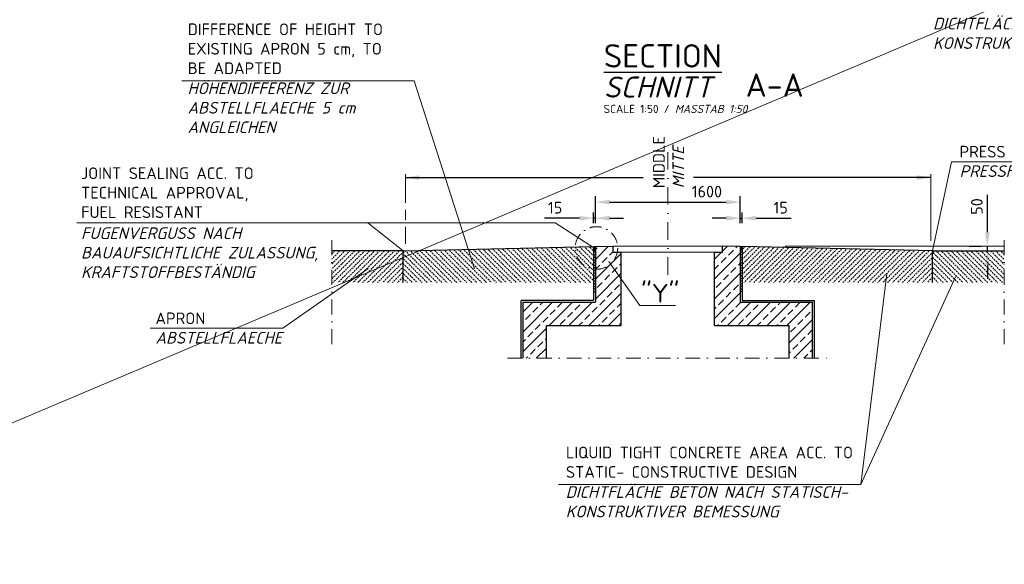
# Model space of a CAD drawing. Header units: millimetres. Extents: x -76904 to 25883, y -13890 to 20369.
# Tile 25 of 29: x 6366 to 10583, y 11496 to 13827. Entities that reach past the tile are written whole.
import ezdxf
from ezdxf.enums import TextEntityAlignment as Align

# ---------------------------------------------------------------- set-up
doc = ezdxf.new("R2010")
doc.units = ezdxf.units.MM
doc.header["$MEASUREMENT"] = 0
for name, pattern in [('STRICHPUNKT', [25.4, 12.7, -6.35, 0, -6.35]), ('STRICHPUNKT2', [0.5, 0.25, -0.125, 0, -0.125]), ('STRICHPUNKTX2', [2, 1, -0.5, 0, -0.5])]:
    doc.linetypes.add(name, pattern=pattern)
for name, color, linetype, lineweight in [('P------T2', 7, 'Continuous', 18), ('P------T7', 7, 'Continuous', 18), ('P-BS----Bem', 7, 'Continuous', 18), ('P-BSBOD', 7, 'Continuous', 30), ('P-BSWAN', 7, 'Continuous', 30), ('P-BSWANF', 7, 'Continuous', 18), ('P-SSHAL', 7, 'Continuous', 25)]:
    doc.layers.add(name, color=color, linetype=linetype, lineweight=lineweight)
doc.styles.get("Standard").update_dxf_attribs({"font": 'isocpeur.ttf'})
doc.dimstyles.new('Kopie von ISO-25', dxfattribs={"dimscale": 20, "dimtxt": 2.5, "dimasz": 3, "dimexe": 1.25, "dimexo": 0.625, "dimgap": 1, "dimtad": 1, "dimtxsty": 'Standard', "dimcen": 2.5, "dimadec": 0, "dimazin": 0, "dimtfac": 1, "dimtmove": 0, "dimatfit": 1, "dimfxl": 0, "dimarcsym": 0})

# ---------------------------------------------------------------- blocks, each defined once
blk = doc.blocks.new('*D41')
at = {"layer": 'Defpoints', "color": 0, "lineweight": 0, "transparency": 16777216}
for p in [(10510.4, 12857.5), (10531.9, 12857.5), (10531.9, 12837.5)]:
    blk.add_point(p, dxfattribs=at)
at = {"layer": 'P-BS----Bem', "color": 0, "lineweight": -2, "transparency": 16777216}
for p, q in [((10510.4, 12917.5), (10510.4, 13077.5)), ((10431.9, 12857.5), (10485.4, 12857.5)), ((10431.9, 12837.5), (10485.4, 12837.5)), ((10510.4, 12837.5), (10510.4, 12857.5)), ((10510.4, 12777.5), (10510.4, 12717.5))]:
    blk.add_line(p, q, dxfattribs=at)
at = {"layer": 'P-BS----Bem', "color": 0, "lineweight": 0, "transparency": 16777216}
for points in [[(10500.4, 12917.5), (10520.4, 12917.5), (10510.4, 12857.5)], [(10500.4, 12777.5), (10520.4, 12777.5), (10510.4, 12837.5)]]:
    blk.add_solid(points, dxfattribs=at)
at = {"layer": 'P-BS----Bem', "color": 0, "transparency": 16777216, "insert": (10465.4, 13027.5), "char_height": 50, "attachment_point": 5, "rotation": 90}
blk.add_mtext('50', dxfattribs=at)
blk = doc.blocks.new('*D42')
at = {"layer": 'Defpoints', "color": 0, "lineweight": 0, "transparency": 16777216}
for p in [(8824.1, 12977.5), (8824.1, 12855.9), (8832.1, 12856)]:
    blk.add_point(p, dxfattribs=at)
at = {"layer": 'P-BS----Bem', "color": 0, "lineweight": -2, "transparency": 16777216}
for p, q in [((8824.1, 12955.9), (8824.1, 13002.5)), ((8832.1, 12956), (8832.1, 13002.5)), ((8764.1, 12977.5), (8614.1, 12977.5)), ((8832.1, 12977.5), (8824.1, 12977.5)), ((8892.1, 12977.5), (8952.1, 12977.5))]:
    blk.add_line(p, q, dxfattribs=at)
at = {"layer": 'P-BS----Bem', "color": 0, "lineweight": 0, "transparency": 16777216}
for points in [[(8764.1, 12987.5), (8764.1, 12967.5), (8824.1, 12977.5)], [(8892.1, 12987.5), (8892.1, 12967.5), (8832.1, 12977.5)]]:
    blk.add_solid(points, dxfattribs=at)
at = {"layer": 'P-BS----Bem', "color": 0, "transparency": 16777216, "insert": (8659.1, 13022.5), "char_height": 50, "attachment_point": 5}
blk.add_mtext('15', dxfattribs=at)
blk = doc.blocks.new('*D43')
at = {"layer": 'Defpoints', "color": 0, "lineweight": 0, "transparency": 16777216}
for p in [(9460.1, 12977.5), (9452.1, 12856), (9460.1, 12856)]:
    blk.add_point(p, dxfattribs=at)
at = {"layer": 'P-BS----Bem', "color": 0, "lineweight": -2, "transparency": 16777216}
for p, q in [((9452.1, 12956), (9452.1, 13002.5)), ((9460.1, 12956), (9460.1, 13002.5)), ((9392.1, 12977.5), (9332.1, 12977.5)), ((9452.1, 12977.5), (9460.1, 12977.5)), ((9520.1, 12977.5), (9670.1, 12977.5))]:
    blk.add_line(p, q, dxfattribs=at)
at = {"layer": 'P-BS----Bem', "color": 0, "lineweight": 0, "transparency": 16777216}
for points in [[(9392.1, 12987.5), (9392.1, 12967.5), (9452.1, 12977.5)], [(9520.1, 12987.5), (9520.1, 12967.5), (9460.1, 12977.5)]]:
    blk.add_solid(points, dxfattribs=at)
at = {"layer": 'P-BS----Bem', "color": 0, "transparency": 16777216, "insert": (9625.1, 13022.5), "char_height": 50, "attachment_point": 5}
blk.add_mtext('15', dxfattribs=at)
blk = doc.blocks.new('*D44')
at = {"layer": 'Defpoints', "color": 0, "lineweight": 0, "transparency": 16777216}
for p in [(9452.1, 13046.3), (8832.1, 12856), (9452.1, 12856)]:
    blk.add_point(p, dxfattribs=at)
at = {"layer": 'P-BS----Bem', "color": 0, "lineweight": -2, "transparency": 16777216}
for p, q in [((8832.1, 12956), (8832.1, 13071.3)), ((8892.1, 13046.3), (9392.1, 13046.3)), ((9452.1, 12956), (9452.1, 13071.3))]:
    blk.add_line(p, q, dxfattribs=at)
at = {"layer": 'P-BS----Bem', "color": 0, "lineweight": 0, "transparency": 16777216}
for points in [[(8892.1, 13056.3), (8892.1, 13036.3), (8832.1, 13046.3)], [(9392.1, 13056.3), (9392.1, 13036.3), (9452.1, 13046.3)]]:
    blk.add_solid(points, dxfattribs=at)
at = {"layer": 'P-BS----Bem', "color": 0, "transparency": 16777216, "insert": (9309.1, 13091.3), "char_height": 50, "attachment_point": 5}
blk.add_mtext('1600', dxfattribs=at)

msp = doc.modelspace()

# ---------------------------------------------------------------- hatches: boundary and pattern name
at = {"lineweight": 13}
h = msp.add_hatch(dxfattribs=at)
h.set_pattern_fill('BETON_UNBEWEHRT', color=256, scale=60, pattern_type=2)
h.set_pattern_definition([(45, (10104.806, 14547.487), (-10.6066, 10.6066), [7.5, -3.75])])
h.paths.add_polyline_path([(7702.07, 12837.512), (8006.47, 12837.512), (8006.47, 12827.512), (8008.07, 12827.512), (8008.07, 12751.511), (8008.07, 12701.512), (7702.07, 12701.512)])
h = msp.add_hatch(dxfattribs=at)
h.set_pattern_fill('BETON_UNBEWEHRT', color=256, scale=60, angle=90, pattern_type=2)
h.set_pattern_definition([(135, (10094.2, 14558.093), (-10.6066, -10.6066), [7.5, -3.75])])
h.paths.add_polyline_path([(8008.07, 12827.512), (8009.67, 12827.512), (8009.67, 12837.547), (8824.07, 12856.037), (8824.07, 12701.512), (8008.07, 12701.512), (8008.07, 12782.512)])
h = msp.add_hatch(dxfattribs=at)
h.set_pattern_fill('BETON_UNBEWEHRT', color=256, scale=60, pattern_type=2)
h.set_pattern_definition([(45, (10180.548, 12778.35), (-10.6066, 10.6066), [7.5, -3.75])])
h.paths.add_polyline_path([(10276.07, 12827.512), (10274.47, 12827.512), (10274.47, 12837.547), (9460.07, 12856.037), (9460.07, 12701.512), (10276.07, 12701.512), (10276.07, 12782.512)])
h = msp.add_hatch(dxfattribs=at)
h.set_pattern_fill('BETON_UNBEWEHRT', color=256, scale=60, angle=90, pattern_type=2)
h.set_pattern_definition([(135, (10169.941, 12788.957), (-10.6066, -10.6066), [7.5, -3.75])])
h.paths.add_polyline_path([(10582.07, 12837.512), (10277.67, 12837.512), (10277.67, 12827.512), (10276.07, 12827.512), (10276.07, 12751.511), (10276.07, 12701.512), (10582.07, 12701.512)])
at = {"layer": 'P-BSWANF'}
h = msp.add_hatch(dxfattribs=at)
h.set_pattern_fill('ANSI31', color=256, scale=16, angle=315, style=0)
h.set_pattern_definition([(0, (-2872.4566, 4495.7696), (5e-16, 2), [])])
h.paths.add_polyline_path([(8009.67, 12837.667), (8008.07, 12837.512), (8006.47, 12837.512), (8006.47, 12827.512), (8009.67, 12827.512)])
h = msp.add_hatch(dxfattribs=at)
h.set_pattern_fill('ANSI33', color=256, scale=240, style=0)
h.set_pattern_definition([(45, (-2838.457, 5797.53), (-42.4264, 42.4264), []), (45, (-2796.03, 5797.53), (-42.4264, 42.4264), [30, -15])])
h.paths.add_polyline_path([(8522.07, 12377.511), (8522.07, 12617.511), (8832.07, 12617.511), (8832.07, 12856.037), (8908.07, 12857.511), (8908.07, 12831.511), (8942.07, 12831.511), (8942.07, 12517.511), (8622.07, 12517.511), (8622.07, 12377.511)])
h.paths.add_polyline_path([(9342.07, 12517.511), (9342.07, 12831.511), (9376.07, 12831.511), (9376.07, 12857.511), (9452.07, 12856.037), (9452.07, 12617.511), (9762.07, 12617.511), (9762.07, 12377.511), (9662.07, 12377.511), (9662.07, 12517.511)])
h = msp.add_hatch(dxfattribs=at)
h.set_pattern_fill('ANSI31', color=256, scale=16, angle=315, style=0)
h.set_pattern_definition([(0, (-2616.4566, 4495.7696), (5e-16, 2), [])])
h.paths.add_polyline_path([(8832.07, 12855.44), (8824.07, 12855.189), (8824.07, 12838.643), (8832.07, 12838.643)])
h = msp.add_hatch(dxfattribs=at)
h.set_pattern_fill('ANSI31', color=256, scale=16, angle=315, style=0)
h.set_pattern_definition([(180, (20900.5975, 4495.7696), (-5e-16, 2), [])])
h.paths.add_polyline_path([(9452.07, 12855.44), (9460.07, 12855.189), (9460.07, 12838.643), (9452.07, 12838.643)])
h = msp.add_hatch(dxfattribs=at)
h.set_pattern_fill('ANSI31', color=256, scale=16, angle=315, style=0)
h.set_pattern_definition([(180, (21156.5975, 4495.7696), (-5e-16, 2), [])])
h.paths.add_polyline_path([(10274.47, 12827.512), (10277.67, 12827.512), (10277.67, 12837.512), (10276.07, 12837.512), (10274.47, 12837.667)])

# ---------------------------------------------------------------- linework, layer by layer
at = {"color": 1, "lineweight": 0}
msp.add_line((25882.524, 20368.913), (-16135.736, 2597.362), dxfattribs=at)
msp.add_line((8941.092, 12661.274), (8942.07, 12662.253))
at = {"layer": 'P------T2', "color": 7}
msp.add_line((6609.836, 12958.133), (8659.946, 12958.133), dxfattribs=at)
at = {"layer": 'P------T2'}
for p, q in [((7856.375, 12958.133), (8008.07, 12837.512)), ((8828.21, 12848.568), (8659.946, 12958.133)), ((9967.861, 11836.956), (10373.834, 12727.006))]:
    msp.add_line(p, q, dxfattribs=at)
for points in [[(7060.398, 13565.648), (8054.9, 13565.648), (8313.325, 12760.483)], [(8889.264, 12792.68), (9022.083, 12603.357), (9174.083, 12603.357)], [(6924.999, 12506.359), (7492.547, 12506.359), (7857.715, 12762.059)], [(8673.147, 11836.956), (9967.861, 11836.956), (10079.375, 12739.783)]]:
    msp.add_lwpolyline(points, dxfattribs=at)
at = {"layer": 'P------T2', "ltscale": 50}
msp.add_lwpolyline([(10775.321, 13218.948), (10356.827, 13218.948), (10276.041, 12837.512)], dxfattribs=at)
at = {"layer": 'P------T2', "linetype": 'STRICHPUNKTX2', "ltscale": 50}
msp.add_circle((8836.122, 12849.77), 91.052, dxfattribs=at)
at = {"layer": 'P-BS----Bem'}
for p, q in [((8018.07, 13166.282), (8018.07, 13043.16)), ((10267.67, 13166.282), (10267.67, 12880.937)), ((8018.07, 13013.087), (8018.07, 12969.559)), ((8018.07, 12940.277), (8018.07, 12868.088)), ((9643.67, 12857.511), (10582.07, 12857.511))]:
    msp.add_line(p, q, dxfattribs=at)
at = {"layer": 'P-BSBOD'}
for p, q in [((8008.07, 12837.512), (7702.07, 12837.512)), ((8006.47, 12837.512), (8006.47, 12827.512)), ((8009.67, 12827.512), (8006.47, 12827.512)), ((8009.67, 12837.667), (8008.07, 12837.512)), ((8008.07, 12701.512), (8008.07, 12827.512)), ((8009.67, 12837.667), (8824.07, 12855.858)), ((8009.67, 12837.667), (8009.67, 12827.512)), ((8824.07, 12855.858), (8832.07, 12856.037)), ((8824.07, 12855.858), (8824.07, 12625.511)), ((8824.07, 12838.643), (8832.07, 12838.643)), ((8832.07, 12856.037), (8908.07, 12857.511)), ((9452.07, 12856.037), (9376.07, 12857.511)), ((9452.07, 12856.037), (9460.07, 12856.037)), ((9460.07, 12838.643), (9452.07, 12838.643)), ((10277.67, 12837.512), (9460.07, 12856.037)), ((9460.07, 12856.037), (9460.07, 12625.511)), ((10274.47, 12837.547), (10274.47, 12827.512)), ((10274.47, 12827.512), (10277.67, 12827.512)), ((10276.07, 12701.512), (10276.07, 12827.512)), ((10277.67, 12837.512), (10582.07, 12837.512)), ((10277.67, 12837.512), (10277.67, 12827.512)), ((8824.07, 12625.511), (8514.07, 12625.511)), ((8514.07, 12377.511), (8514.07, 12625.511)), ((9460.07, 12625.511), (9770.07, 12625.511)), ((9770.07, 12377.511), (9770.07, 12625.511))]:
    msp.add_line(p, q, dxfattribs=at)
at = {"layer": 'P-BSWAN'}
for p, q in [((8832.07, 12856.037), (8832.07, 12617.511)), ((8908.07, 12831.511), (8908.07, 12857.511)), ((8908.07, 12831.511), (8942.07, 12831.511)), ((8942.07, 12517.511), (8942.07, 12831.511)), ((9342.07, 12517.511), (9342.07, 12831.511)), ((9342.07, 12831.511), (9376.07, 12831.511)), ((9376.07, 12831.511), (9376.07, 12857.511)), ((9452.07, 12856.037), (9452.07, 12617.511)), ((8522.07, 12617.511), (8832.07, 12617.511)), ((8522.07, 12377.511), (8522.07, 12617.511)), ((9452.07, 12617.511), (9762.07, 12617.511)), ((9762.07, 12377.511), (9762.07, 12617.511)), ((8622.07, 12517.511), (8942.07, 12517.511)), ((8622.07, 12377.511), (8622.07, 12517.511)), ((9342.07, 12517.511), (9662.07, 12517.511)), ((9662.07, 12377.511), (9662.07, 12517.511))]:
    msp.add_line(p, q, dxfattribs=at)
at = {"layer": 'P-BSWAN', "lineweight": 18}
for p, q in [((8908.07, 12857.511), (9376.07, 12857.511)), ((8942.07, 12831.511), (9342.07, 12831.511))]:
    msp.add_line(p, q, dxfattribs=at)
at = {"layer": 'P-BSWANF', "linetype": 'STRICHPUNKT', "ltscale": 5}
for p, q in [((7702.07, 12438.152), (7702.07, 12884.183)), ((10582.07, 12438.152), (10582.07, 12884.183)), ((8454.395, 12377.511), (9821.787, 12377.511))]:
    msp.add_line(p, q, dxfattribs=at)
at = {"layer": 'P-BSWANF'}
msp.add_line((9342.07, 12827.85), (9345.732, 12831.511), dxfattribs=at)
for points in [[(8824.006, 12826.55, -0.05949306), (8824.16, 12827.827, -0.05740352), (8824.614, 12829.056, -0.05389692), (8825.351, 12830.189, -0.04989952), (8826.343, 12831.184, -0.04617533), (8827.553, 12832.003, -0.04317976), (8828.935, 12832.615, -0.04317976)], [(8828.935, 12820.486, -0.04317976), (8827.553, 12821.097, -0.04617533), (8826.343, 12821.916, -0.04989952), (8825.351, 12822.911, -0.05389692), (8824.614, 12824.045, -0.05740352), (8824.16, 12825.273, -0.05949306), (8824.006, 12826.55, -0.05949306)], [(8828.937, 12832.613, 0.0441331), (8830.014, 12833.43, 0.04750486), (8830.891, 12834.394, 0.05098369), (8831.539, 12835.471, 0.05394265), (8831.936, 12836.626, 0.05566997), (8832.07, 12837.821, 0.05566997)], [(8832.07, 12815.279, 0.05566997), (8831.936, 12816.474, 0.05394265), (8831.539, 12817.63, 0.05098369), (8830.891, 12818.707, 0.04750486), (8830.014, 12819.67, 0.0441331), (8828.937, 12820.488, 0.0441331)], [(9455.204, 12832.613, -0.0441331), (9454.127, 12833.43, -0.04750486), (9453.25, 12834.394, -0.05098369), (9452.602, 12835.471, -0.05394265), (9452.205, 12836.626, -0.05566997), (9452.07, 12837.821, -0.05566997)], [(9452.07, 12815.279, -0.05566997), (9452.205, 12816.474, -0.05394265), (9452.602, 12817.63, -0.05098369), (9453.25, 12818.707, -0.04750486), (9454.127, 12819.67, -0.0441331), (9455.204, 12820.488, -0.0441331)], [(9460.134, 12826.55, 0.05949306), (9459.981, 12827.827, 0.05740352), (9459.527, 12829.056, 0.05389692), (9458.79, 12830.189, 0.04989952), (9457.798, 12831.184, 0.04617533), (9456.588, 12832.003, 0.04317976), (9455.206, 12832.615, 0.04317976)], [(9455.206, 12820.486, 0.04317976), (9456.588, 12821.097, 0.04617533), (9457.798, 12821.916, 0.04989952), (9458.79, 12822.911, 0.05389692), (9459.527, 12824.045, 0.05740352), (9459.981, 12825.273, 0.05949306), (9460.134, 12826.55, 0.05949306)], [(8824.006, 12804.012, -0.05949306), (8824.16, 12805.289, -0.05740352), (8824.614, 12806.518, -0.05389692), (8825.351, 12807.651, -0.04989952), (8826.343, 12808.646, -0.04617533), (8827.553, 12809.465, -0.04317976), (8828.935, 12810.077, -0.04317976)], [(8828.935, 12797.947, -0.04317976), (8827.553, 12798.559, -0.04617533), (8826.343, 12799.378, -0.04989952), (8825.351, 12800.373, -0.05389692), (8824.614, 12801.507, -0.05740352), (8824.16, 12802.735, -0.05949306), (8824.006, 12804.012, -0.05949306)], [(8824.006, 12781.474, -0.05949306), (8824.16, 12782.751, -0.05740352), (8824.614, 12783.979, -0.05389692), (8825.351, 12785.113, -0.04989952), (8826.343, 12786.108, -0.04617533), (8827.553, 12786.927, -0.04317976), (8828.935, 12787.538, -0.04317976)], [(8828.935, 12775.409, -0.04317976), (8827.553, 12776.021, -0.04617533), (8826.343, 12776.84, -0.04989952), (8825.351, 12777.835, -0.05389692), (8824.614, 12778.968, -0.05740352), (8824.16, 12780.197, -0.05949306), (8824.006, 12781.474, -0.05949306)], [(8828.937, 12810.075, 0.0441331), (8830.014, 12810.892, 0.04750486), (8830.891, 12811.855, 0.05098369), (8831.539, 12812.933, 0.05394265), (8831.936, 12814.088, 0.05566997), (8832.07, 12815.283, 0.05566997)], [(8832.07, 12792.741, 0.05566997), (8831.936, 12793.936, 0.05394265), (8831.539, 12795.092, 0.05098369), (8830.891, 12796.169, 0.04750486), (8830.014, 12797.132, 0.0441331), (8828.937, 12797.95, 0.0441331)], [(8828.937, 12787.536, 0.0441331), (8830.014, 12788.354, 0.04750486), (8830.891, 12789.317, 0.05098369), (8831.539, 12790.394, 0.05394265), (8831.936, 12791.55, 0.05566997), (8832.07, 12792.745, 0.05566997)], [(9455.204, 12810.075, -0.0441331), (9454.127, 12810.892, -0.04750486), (9453.25, 12811.855, -0.05098369), (9452.602, 12812.933, -0.05394265), (9452.205, 12814.088, -0.05566997), (9452.07, 12815.283, -0.05566997)], [(9452.07, 12792.741, -0.05566997), (9452.205, 12793.936, -0.05394265), (9452.602, 12795.092, -0.05098369), (9453.25, 12796.169, -0.04750486), (9454.127, 12797.132, -0.0441331), (9455.204, 12797.95, -0.0441331)], [(9455.204, 12787.536, -0.0441331), (9454.127, 12788.354, -0.04750486), (9453.25, 12789.317, -0.05098369), (9452.602, 12790.394, -0.05394265), (9452.205, 12791.55, -0.05566997), (9452.07, 12792.745, -0.05566997)], [(9460.134, 12804.012, 0.05949306), (9459.981, 12805.289, 0.05740352), (9459.527, 12806.518, 0.05389692), (9458.79, 12807.651, 0.04989952), (9457.798, 12808.646, 0.04617533), (9456.588, 12809.465, 0.04317976), (9455.206, 12810.077, 0.04317976)], [(9455.206, 12797.947, 0.04317976), (9456.588, 12798.559, 0.04617533), (9457.798, 12799.378, 0.04989952), (9458.79, 12800.373, 0.05389692), (9459.527, 12801.507, 0.05740352), (9459.981, 12802.735, 0.05949306), (9460.134, 12804.012, 0.05949306)], [(9460.134, 12781.474, 0.05949306), (9459.981, 12782.751, 0.05740352), (9459.527, 12783.979, 0.05389692), (9458.79, 12785.113, 0.04989952), (9457.798, 12786.108, 0.04617533), (9456.588, 12786.927, 0.04317976), (9455.206, 12787.538, 0.04317976)], [(9455.206, 12775.409, 0.04317976), (9456.588, 12776.021, 0.04617533), (9457.798, 12776.84, 0.04989952), (9458.79, 12777.835, 0.05389692), (9459.527, 12778.968, 0.05740352), (9459.981, 12780.197, 0.05949306), (9460.134, 12781.474, 0.05949306)], [(8824.006, 12758.936, -0.05949306), (8824.16, 12760.213, -0.05740352), (8824.614, 12761.441, -0.05389692), (8825.351, 12762.574, -0.04989952), (8826.343, 12763.57, -0.04617533), (8827.553, 12764.388, -0.04317976), (8828.935, 12765, -0.04317976)], [(8828.935, 12752.871, -0.04317976), (8827.553, 12753.483, -0.04617533), (8826.343, 12754.302, -0.04989952), (8825.351, 12755.297, -0.05389692), (8824.614, 12756.43, -0.05740352), (8824.16, 12757.659, -0.05949306), (8824.006, 12758.936, -0.05949306)], [(8824.006, 12736.397, -0.05949306), (8824.16, 12737.674, -0.05740352), (8824.614, 12738.903, -0.05389692), (8825.351, 12740.036, -0.04989952), (8826.343, 12741.031, -0.04617533), (8827.553, 12741.85, -0.04317976), (8828.935, 12742.462, -0.04317976)], [(8828.935, 12730.333, -0.04317976), (8827.553, 12730.944, -0.04617533), (8826.343, 12731.763, -0.04989952), (8825.351, 12732.758, -0.05389692), (8824.614, 12733.892, -0.05740352), (8824.16, 12735.12, -0.05949306), (8824.006, 12736.397, -0.05949306)], [(8832.07, 12770.203, 0.05566997), (8831.936, 12771.398, 0.05394265), (8831.539, 12772.553, 0.05098369), (8830.891, 12773.631, 0.04750486), (8830.014, 12774.594, 0.0441331), (8828.937, 12775.411, 0.0441331)], [(8828.937, 12764.998, 0.0441331), (8830.014, 12765.815, 0.04750486), (8830.891, 12766.779, 0.05098369), (8831.539, 12767.856, 0.05394265), (8831.936, 12769.012, 0.05566997), (8832.07, 12770.207, 0.05566997)], [(8832.07, 12747.664, 0.05566997), (8831.936, 12748.86, 0.05394265), (8831.539, 12750.015, 0.05098369), (8830.891, 12751.092, 0.04750486), (8830.014, 12752.056, 0.0441331), (8828.937, 12752.873, 0.0441331)], [(8828.937, 12742.46, 0.0441331), (8830.014, 12743.277, 0.04750486), (8830.891, 12744.241, 0.05098369), (8831.539, 12745.318, 0.05394265), (8831.936, 12746.473, 0.05566997), (8832.07, 12747.669, 0.05566997)], [(9452.07, 12770.203, -0.05566997), (9452.205, 12771.398, -0.05394265), (9452.602, 12772.553, -0.05098369), (9453.25, 12773.631, -0.04750486), (9454.127, 12774.594, -0.0441331), (9455.204, 12775.411, -0.0441331)], [(9455.204, 12764.998, -0.0441331), (9454.127, 12765.815, -0.04750486), (9453.25, 12766.779, -0.05098369), (9452.602, 12767.856, -0.05394265), (9452.205, 12769.012, -0.05566997), (9452.07, 12770.207, -0.05566997)], [(9452.07, 12747.664, -0.05566997), (9452.205, 12748.86, -0.05394265), (9452.602, 12750.015, -0.05098369), (9453.25, 12751.092, -0.04750486), (9454.127, 12752.056, -0.0441331), (9455.204, 12752.873, -0.0441331)], [(9455.204, 12742.46, -0.0441331), (9454.127, 12743.277, -0.04750486), (9453.25, 12744.241, -0.05098369), (9452.602, 12745.318, -0.05394265), (9452.205, 12746.473, -0.05566997), (9452.07, 12747.669, -0.05566997)], [(9460.134, 12758.936, 0.05949306), (9459.981, 12760.213, 0.05740352), (9459.527, 12761.441, 0.05389692), (9458.79, 12762.574, 0.04989952), (9457.798, 12763.57, 0.04617533), (9456.588, 12764.388, 0.04317976), (9455.206, 12765, 0.04317976)], [(9455.206, 12752.871, 0.04317976), (9456.588, 12753.483, 0.04617533), (9457.798, 12754.302, 0.04989952), (9458.79, 12755.297, 0.05389692), (9459.527, 12756.43, 0.05740352), (9459.981, 12757.659, 0.05949306), (9460.134, 12758.936, 0.05949306)], [(9460.134, 12736.397, 0.05949306), (9459.981, 12737.674, 0.05740352), (9459.527, 12738.903, 0.05389692), (9458.79, 12740.036, 0.04989952), (9457.798, 12741.031, 0.04617533), (9456.588, 12741.85, 0.04317976), (9455.206, 12742.462, 0.04317976)], [(9455.206, 12730.333, 0.04317976), (9456.588, 12730.944, 0.04617533), (9457.798, 12731.763, 0.04989952), (9458.79, 12732.758, 0.05389692), (9459.527, 12733.892, 0.05740352), (9459.981, 12735.12, 0.05949306), (9460.134, 12736.397, 0.05949306)], [(8824.006, 12713.859, -0.05949306), (8824.16, 12715.136, -0.05740352), (8824.614, 12716.365, -0.05389692), (8825.351, 12717.498, -0.04989952), (8826.343, 12718.493, -0.04617533), (8827.553, 12719.312, -0.04317976), (8828.935, 12719.924, -0.04317976)], [(8828.935, 12707.795, -0.04317976), (8827.553, 12708.406, -0.04617533), (8826.343, 12709.225, -0.04989952), (8825.351, 12710.22, -0.05389692), (8824.614, 12711.354, -0.05740352), (8824.16, 12712.582, -0.05949306), (8824.006, 12713.859, -0.05949306)], [(8824.006, 12691.321, -0.05949306), (8824.16, 12692.598, -0.05740352), (8824.614, 12693.826, -0.05389692), (8825.351, 12694.96, -0.04989952), (8826.343, 12695.955, -0.04617533), (8827.553, 12696.774, -0.04317976), (8828.935, 12697.385, -0.04317976)], [(8832.07, 12725.126, 0.05566997), (8831.936, 12726.321, 0.05394265), (8831.539, 12727.477, 0.05098369), (8830.891, 12728.554, 0.04750486), (8830.014, 12729.517, 0.0441331), (8828.937, 12730.335, 0.0441331)], [(8828.937, 12719.922, 0.0441331), (8830.014, 12720.739, 0.04750486), (8830.891, 12721.702, 0.05098369), (8831.539, 12722.78, 0.05394265), (8831.936, 12723.935, 0.05566997), (8832.07, 12725.13, 0.05566997)], [(8832.07, 12702.588, 0.05566997), (8831.936, 12703.783, 0.05394265), (8831.539, 12704.939, 0.05098369), (8830.891, 12706.016, 0.04750486), (8830.014, 12706.979, 0.0441331), (8828.937, 12707.797, 0.0441331)], [(8828.937, 12697.383, 0.0441331), (8830.014, 12698.201, 0.04750486), (8830.891, 12699.164, 0.05098369), (8831.539, 12700.241, 0.05394265), (8831.936, 12701.397, 0.05566997), (8832.07, 12702.592, 0.05566997)], [(9452.07, 12725.126, -0.05566997), (9452.205, 12726.321, -0.05394265), (9452.602, 12727.477, -0.05098369), (9453.25, 12728.554, -0.04750486), (9454.127, 12729.517, -0.0441331), (9455.204, 12730.335, -0.0441331)], [(9455.204, 12719.922, -0.0441331), (9454.127, 12720.739, -0.04750486), (9453.25, 12721.702, -0.05098369), (9452.602, 12722.78, -0.05394265), (9452.205, 12723.935, -0.05566997), (9452.07, 12725.13, -0.05566997)], [(9452.07, 12702.588, -0.05566997), (9452.205, 12703.783, -0.05394265), (9452.602, 12704.939, -0.05098369), (9453.25, 12706.016, -0.04750486), (9454.127, 12706.979, -0.0441331), (9455.204, 12707.797, -0.0441331)], [(9455.204, 12697.383, -0.0441331), (9454.127, 12698.201, -0.04750486), (9453.25, 12699.164, -0.05098369), (9452.602, 12700.241, -0.05394265), (9452.205, 12701.397, -0.05566997), (9452.07, 12702.592, -0.05566997)], [(9460.134, 12713.859, 0.05949306), (9459.981, 12715.136, 0.05740352), (9459.527, 12716.365, 0.05389692), (9458.79, 12717.498, 0.04989952), (9457.798, 12718.493, 0.04617533), (9456.588, 12719.312, 0.04317976), (9455.206, 12719.924, 0.04317976)], [(9455.206, 12707.795, 0.04317976), (9456.588, 12708.406, 0.04617533), (9457.798, 12709.225, 0.04989952), (9458.79, 12710.22, 0.05389692), (9459.527, 12711.354, 0.05740352), (9459.981, 12712.582, 0.05949306), (9460.134, 12713.859, 0.05949306)], [(9460.134, 12691.321, 0.05949306), (9459.981, 12692.598, 0.05740352), (9459.527, 12693.826, 0.05389692), (9458.79, 12694.96, 0.04989952), (9457.798, 12695.955, 0.04617533), (9456.588, 12696.774, 0.04317976), (9455.206, 12697.385, 0.04317976)], [(8828.935, 12685.256, -0.04317976), (8827.553, 12685.868, -0.04617533), (8826.343, 12686.687, -0.04989952), (8825.351, 12687.682, -0.05389692), (8824.614, 12688.815, -0.05740352), (8824.16, 12690.044, -0.05949306), (8824.006, 12691.321, -0.05949306)], [(8824.006, 12668.783, -0.05949306), (8824.16, 12670.06, -0.05740352), (8824.614, 12671.288, -0.05389692), (8825.351, 12672.422, -0.04989952), (8826.343, 12673.417, -0.04617533), (8827.553, 12674.236, -0.04317976), (8828.935, 12674.847, -0.04317976)], [(8828.935, 12662.718, -0.04317976), (8827.553, 12663.33, -0.04617533), (8826.343, 12664.149, -0.04989952), (8825.351, 12665.144, -0.05389692), (8824.614, 12666.277, -0.05740352), (8824.16, 12667.506, -0.05949306), (8824.006, 12668.783, -0.05949306)], [(8832.07, 12680.05, 0.05566997), (8831.936, 12681.245, 0.05394265), (8831.539, 12682.4, 0.05098369), (8830.891, 12683.478, 0.04750486), (8830.014, 12684.441, 0.0441331), (8828.937, 12685.258, 0.0441331)], [(8828.937, 12674.845, 0.0441331), (8830.014, 12675.663, 0.04750486), (8830.891, 12676.626, 0.05098369), (8831.539, 12677.703, 0.05394265), (8831.936, 12678.859, 0.05566997), (8832.07, 12680.054, 0.05566997)], [(8832.07, 12657.511, 0.05566997), (8831.936, 12658.707, 0.05394265), (8831.539, 12659.862, 0.05098369), (8830.891, 12660.939, 0.04750486), (8830.014, 12661.903, 0.0441331), (8828.937, 12662.72, 0.0441331)], [(9452.07, 12680.05, -0.05566997), (9452.205, 12681.245, -0.05394265), (9452.602, 12682.4, -0.05098369), (9453.25, 12683.478, -0.04750486), (9454.127, 12684.441, -0.0441331), (9455.204, 12685.258, -0.0441331)], [(9455.204, 12674.845, -0.0441331), (9454.127, 12675.663, -0.04750486), (9453.25, 12676.626, -0.05098369), (9452.602, 12677.703, -0.05394265), (9452.205, 12678.859, -0.05566997), (9452.07, 12680.054, -0.05566997)], [(9452.07, 12657.511, -0.05566997), (9452.205, 12658.707, -0.05394265), (9452.602, 12659.862, -0.05098369), (9453.25, 12660.939, -0.04750486), (9454.127, 12661.903, -0.0441331), (9455.204, 12662.72, -0.0441331)], [(9455.206, 12685.256, 0.04317976), (9456.588, 12685.868, 0.04617533), (9457.798, 12686.687, 0.04989952), (9458.79, 12687.682, 0.05389692), (9459.527, 12688.815, 0.05740352), (9459.981, 12690.044, 0.05949306), (9460.134, 12691.321, 0.05949306)], [(9460.134, 12668.783, 0.05949306), (9459.981, 12670.06, 0.05740352), (9459.527, 12671.288, 0.05389692), (9458.79, 12672.422, 0.04989952), (9457.798, 12673.417, 0.04617533), (9456.588, 12674.236, 0.04317976), (9455.206, 12674.847, 0.04317976)], [(9455.206, 12662.718, 0.04317976), (9456.588, 12663.33, 0.04617533), (9457.798, 12664.149, 0.04989952), (9458.79, 12665.144, 0.05389692), (9459.527, 12666.277, 0.05740352), (9459.981, 12667.506, 0.05949306), (9460.134, 12668.783, 0.05949306)]]:
    msp.add_lwpolyline(points, format="xyb", dxfattribs=at)
at = {"layer": 'P-SSHAL', "linetype": 'STRICHPUNKT2', "lineweight": 18, "ltscale": 300}
msp.add_line((9142.07, 12735.309), (9142.07, 13315.489), dxfattribs=at)

# ---------------------------------------------------------------- texts
at = {"layer": 'P------T2', "attachment_point": 1}
for s, insert, char_height, width in [('{\\fISOCPEUR|b0|i1|c0|p34;DICHTFLÄCHE BETON NACH STATISCH-\\PKONSTRUKTIVER BEMESSUNG}', (10277.7, 13835.516), 50, 1472.26071), ('DIFFERENCE OF HEIGHT TO EXISTING APRON 5 cm, TO BE ADAPTED', (7085.736, 13811.165), 50, 887.42528), ('{\\fISOCPEUR|b0|i1|c0|p34;HÖHENDIFFERENZ ZUR ABSTELLFLAECHE 5 cm ANGLEICHEN}', (7084.746, 13558.652), 50, 1020.06358), ('SCALE 1:50 / {\\fISOCPEUR|b0|i1|c0|p34;MASSTAB 1:50}', (8866.776, 13462.73), 35, 652.05743), ('PRESS JOINT\\P{\\fISOCPEUR|b0|i1|c0|p34;PRESSFUGE}', (10391.258, 13287.254), 50, 409.58453), ('JOINT SEALING ACC. TO\\PTECHNICAL APPROVAL,\\PFUEL RESISTANT', (6628.937, 13194.911), 50, 1165.94863), ('{\\fISOCPEUR|b0|i1|c0|p34;FUGENVERGUSS NACH BAUAUFSICHTLICHE ZULASSUNG, KRAFTSTOFFBESTÄNDIG}', (6628.483, 12938.168), 50, 1032.85111), ('APRON {\\fISOCPEUR|b0|i1|c0|p34;ABSTELLFLAECHE}', (6947.385, 12573.743), 50, 620.98812), ('LIQUID TIGHT CONCRETE AREA ACC. TO\\PSTATIC- CONSTRUCTIVE DESIGN', (8705.432, 11999.237), 50, 1636.57641), ('{\\fISOCPEUR|b0|i1|c0|p34;DICHTFLÄCHE BETON NACH STATISCH-\\PKONSTRUKTIVER BEMESSUNG}', (8704.443, 11829.96), 50, 1679.35755)]:
    msp.add_mtext(s, dxfattribs=dict(at, insert=insert, char_height=char_height, width=width))
at = {"layer": 'P------T2', "insert": (9078.385, 13105.622), "char_height": 50, "width": 143.99851, "attachment_point": 1, "rotation": 90}
msp.add_mtext('MIDDLE\\P{\\fISOCPEUR|b0|i1|c0|p34;MITTE}', dxfattribs=at)
at = {"layer": 'P------T7', "linetype": 'Continuous', "lineweight": 25}
msp.add_text('"Y"', height=80, dxfattribs=at).set_placement((9027.494, 12656.269), align=Align.MIDDLE_LEFT)
at = {"layer": 'P------T7', "linetype": 'Continuous', "lineweight": 25, "attachment_point": 7}
for s, insert, char_height in [('{\\LSECTION}', (8867.602, 13622.395), 100), ('A-A', (9475.47, 13496.966), 100), ('{\\fISOCPEUR|b0|i1|c0|p34;SCHNITT}', (8867.602, 13493.896), 90)]:
    msp.add_mtext(s, dxfattribs=dict(at, insert=insert, char_height=char_height))

# ---------------------------------------------------------------- dimensions: what is measured, and where the dimension line sits
at = {"layer": 'P-BS----Bem'}
dim = msp.add_linear_dim(base=(9452.07, 13046.295), p1=(8832.07, 12856.037), p2=(9452.07, 12856.037), text='1600', dimstyle='Kopie von ISO-25', override={"dimexo": 5}, dxfattribs=at)
dim.commit()
dim.dimension.update_dxf_attribs({"geometry": '*D44', "text_midpoint": (9309.063, 13046.295), "dimtype": 160})
for base, p1, p2, angle, text, picture, middle in [((10510.395, 12857.511), (10531.929, 12837.512), (10531.929, 12857.511), 90, '50', '*D41', (10465.395, 13027.511)), ((9460.07, 12977.511), (9452.07, 12856.037), (9460.07, 12856.037), 180, '15', '*D43', (9625.07, 13022.511))]:
    dim = msp.add_linear_dim(base=base, p1=p1, p2=p2, angle=angle, text=text, dimstyle='Kopie von ISO-25', override={"dimexo": 5}, dxfattribs=at)
    dim.commit()
    dim.dimension.update_dxf_attribs({"geometry": picture, "text_midpoint": middle})
dim = msp.add_linear_dim(base=(8824.07, 12977.511), p1=(8832.07, 12856.037), p2=(8824.07, 12855.858), text='15', dimstyle='Kopie von ISO-25', override={"dimexo": 5}, dxfattribs=at)
dim.commit()
dim.dimension.update_dxf_attribs({"geometry": '*D42', "text_midpoint": (8659.07, 13022.511)})

# ---------------------------------------------------------------- leaders
for points in [[(8018.07, 13151.282), (9035.992, 13151.282)], [(10267.67, 13151.282), (9251.605, 13151.282)]]:
    msp.add_leader(points, dimstyle='Kopie von ISO-25', override={"dimexo": 5}, dxfattribs=at)

doc.saveas('drawing.dxf')
